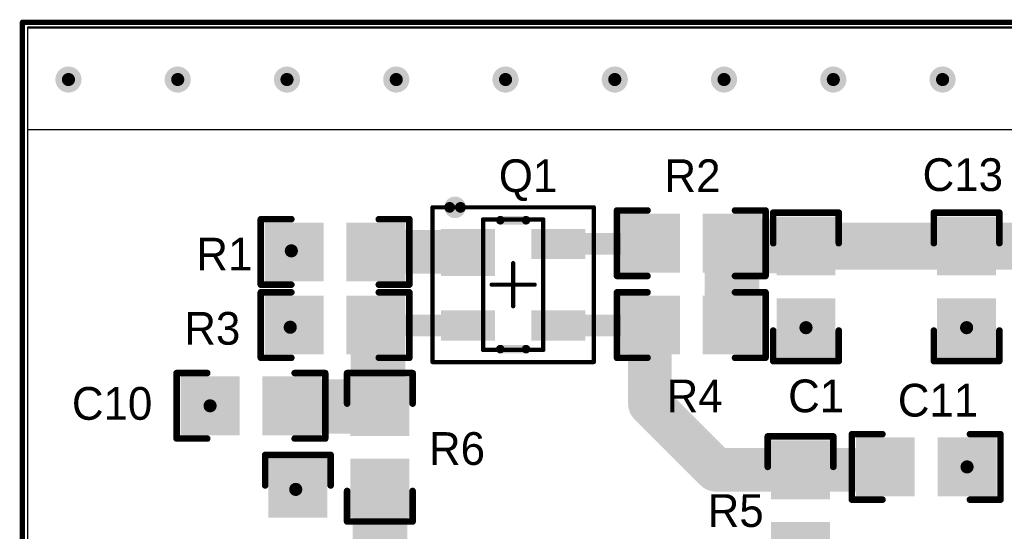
# Model space of a CAD drawing. Extents: x 1.01 to 3.14, y 1 to 2.11.
# Tile 2 of 6: x 1.01 to 1.91, y 1.64 to 2.11. Entities that reach past the tile are written whole.
import ezdxf

# ---------------------------------------------------------------- set-up
doc = ezdxf.new("R2010")
doc.units = 0
doc.header["$MEASUREMENT"] = 0
doc.layers.get('0').update_dxf_attribs({"linetype": 'CONTINUOUS'})
for name, color, linetype in [('BOTTOMLAYER', 5, 'CONTINUOUS'), ('BOTTOMSOLDER', 6, 'CONTINUOUS'), ('MECHANICAL1', 6, 'CONTINUOUS'), ('MECHANICAL13', 56, 'CONTINUOUS'), ('MECHANICAL15', 56, 'CONTINUOUS'), ('MULTILAYER', 9, 'CONTINUOUS'), ('TOPLAYER', 1, 'CONTINUOUS'), ('TOPOVERLAY', 2, 'CONTINUOUS'), ('TOPPASTE', 8, 'CONTINUOUS'), ('TOPSOLDER', 216, 'CONTINUOUS'), ('VIAHOLELAYER', 16, 'CONTINUOUS')]:
    doc.layers.add(name, color=color, linetype=linetype)

# ---------------------------------------------------------------- blocks, each defined once
blk = doc.blocks.new('0805_LRC_11')
at = {"layer": 'TOPLAYER'}
for points in [[(-0.0124, -0.025), (-0.0124, 0.025), (-0.0624, -0.025), (-0.0624, 0.025)], [(0.0624, -0.025), (0.0624, 0.025), (0.0124, -0.025), (0.0124, 0.025)]]:
    blk.add_solid(points, dxfattribs=at)
at = {"layer": 'TOPOVERLAY', "const_width": 0.006}
for points in [[(-0.068, 0.03), (-0.04, 0.03)], [(-0.068, 0.03), (-0.068, -0.03)], [(0.04, 0.03), (0.068, 0.03)], [(0.068, 0.03), (0.068, -0.03)], [(-0.068, -0.03), (-0.04, -0.03)], [(0.04, -0.03), (0.068, -0.03)]]:
    blk.add_lwpolyline(points, dxfattribs=at)
at = {"layer": 'TOPOVERLAY', "const_width": 0.003}
for points in [[(-0.0695, 0.03, 1), (-0.0665, 0.03, 1)], [(-0.0695, 0.03, 1), (-0.0665, 0.03, 1)], [(-0.0415, 0.03, 1), (-0.0385, 0.03, 1)], [(0.0385, 0.03, 1), (0.0415, 0.03, 1)], [(0.0665, 0.03, 1), (0.0695, 0.03, 1)], [(0.0665, 0.03, 1), (0.0695, 0.03, 1)], [(-0.0695, -0.03, 1), (-0.0665, -0.03, 1)], [(-0.0695, -0.03, 1), (-0.0665, -0.03, 1)], [(-0.0415, -0.03, 1), (-0.0385, -0.03, 1)], [(0.0385, -0.03, 1), (0.0415, -0.03, 1)], [(0.0665, -0.03, 1), (0.0695, -0.03, 1)], [(0.0665, -0.03, 1), (0.0695, -0.03, 1)]]:
    blk.add_lwpolyline(points, format="xyb", close=True, dxfattribs=at)
at = {"layer": 'TOPPASTE'}
for points in [[(-0.0124, -0.025), (-0.0124, 0.025), (-0.0624, -0.025), (-0.0624, 0.025)], [(0.0624, -0.025), (0.0624, 0.025), (0.0124, -0.025), (0.0124, 0.025)]]:
    blk.add_solid(points, dxfattribs=at)
at = {"layer": 'TOPSOLDER'}
for points in [[(-0.01043, -0.02697), (-0.01043, 0.02697), (-0.06437, -0.02697), (-0.06437, 0.02697)], [(0.06437, -0.02697), (0.06437, 0.02697), (0.01043, -0.02697), (0.01043, 0.02697)]]:
    blk.add_solid(points, dxfattribs=at)
blk = doc.blocks.new('0805_LRC_12')
at = {"layer": 'TOPLAYER'}
for points in [[(-0.0124, -0.025), (-0.0124, 0.025), (-0.0624, -0.025), (-0.0624, 0.025)], [(0.0624, -0.025), (0.0624, 0.025), (0.0124, -0.025), (0.0124, 0.025)]]:
    blk.add_solid(points, dxfattribs=at)
at = {"layer": 'TOPOVERLAY', "const_width": 0.006}
for points in [[(-0.068, 0.03), (-0.04, 0.03)], [(-0.068, 0.03), (-0.068, -0.03)], [(0.04, 0.03), (0.068, 0.03)], [(0.068, 0.03), (0.068, -0.03)], [(-0.068, -0.03), (-0.04, -0.03)], [(0.04, -0.03), (0.068, -0.03)]]:
    blk.add_lwpolyline(points, dxfattribs=at)
at = {"layer": 'TOPOVERLAY', "const_width": 0.003}
for points in [[(-0.0695, 0.03, 1), (-0.0665, 0.03, 1)], [(-0.0695, 0.03, 1), (-0.0665, 0.03, 1)], [(-0.0415, 0.03, 1), (-0.0385, 0.03, 1)], [(0.0385, 0.03, 1), (0.0415, 0.03, 1)], [(0.0665, 0.03, 1), (0.0695, 0.03, 1)], [(0.0665, 0.03, 1), (0.0695, 0.03, 1)], [(-0.0695, -0.03, 1), (-0.0665, -0.03, 1)], [(-0.0695, -0.03, 1), (-0.0665, -0.03, 1)], [(-0.0415, -0.03, 1), (-0.0385, -0.03, 1)], [(0.0385, -0.03, 1), (0.0415, -0.03, 1)], [(0.0665, -0.03, 1), (0.0695, -0.03, 1)], [(0.0665, -0.03, 1), (0.0695, -0.03, 1)]]:
    blk.add_lwpolyline(points, format="xyb", close=True, dxfattribs=at)
at = {"layer": 'TOPPASTE'}
for points in [[(-0.0124, -0.025), (-0.0124, 0.025), (-0.0624, -0.025), (-0.0624, 0.025)], [(0.0624, -0.025), (0.0624, 0.025), (0.0124, -0.025), (0.0124, 0.025)]]:
    blk.add_solid(points, dxfattribs=at)
at = {"layer": 'TOPSOLDER'}
for points in [[(-0.01043, -0.02697), (-0.01043, 0.02697), (-0.06437, -0.02697), (-0.06437, 0.02697)], [(0.06437, -0.02697), (0.06437, 0.02697), (0.01043, -0.02697), (0.01043, 0.02697)]]:
    blk.add_solid(points, dxfattribs=at)
blk = doc.blocks.new('0805_LRC_13')
at = {"layer": 'TOPLAYER'}
for points in [[(-0.0124, -0.025), (-0.0124, 0.025), (-0.0624, -0.025), (-0.0624, 0.025)], [(0.0624, -0.025), (0.0624, 0.025), (0.0124, -0.025), (0.0124, 0.025)]]:
    blk.add_solid(points, dxfattribs=at)
at = {"layer": 'TOPOVERLAY', "const_width": 0.006}
for points in [[(-0.068, 0.03), (-0.04, 0.03)], [(-0.068, -0.03), (-0.068, 0.03)], [(0.04, 0.03), (0.068, 0.03)], [(0.068, -0.03), (0.068, 0.03)], [(-0.068, -0.03), (-0.04, -0.03)], [(0.04, -0.03), (0.068, -0.03)]]:
    blk.add_lwpolyline(points, dxfattribs=at)
at = {"layer": 'TOPOVERLAY', "const_width": 0.003}
for points in [[(-0.0695, 0.03, 1), (-0.0665, 0.03, 1)], [(-0.0695, 0.03, 1), (-0.0665, 0.03, 1)], [(-0.0415, 0.03, 1), (-0.0385, 0.03, 1)], [(0.0385, 0.03, 1), (0.0415, 0.03, 1)], [(0.0665, 0.03, 1), (0.0695, 0.03, 1)], [(0.0665, 0.03, 1), (0.0695, 0.03, 1)], [(-0.0695, -0.03, 1), (-0.0665, -0.03, 1)], [(-0.0695, -0.03, 1), (-0.0665, -0.03, 1)], [(-0.0415, -0.03, 1), (-0.0385, -0.03, 1)], [(0.0385, -0.03, 1), (0.0415, -0.03, 1)], [(0.0665, -0.03, 1), (0.0695, -0.03, 1)], [(0.0665, -0.03, 1), (0.0695, -0.03, 1)]]:
    blk.add_lwpolyline(points, format="xyb", close=True, dxfattribs=at)
at = {"layer": 'TOPPASTE'}
for points in [[(-0.0124, -0.025), (-0.0124, 0.025), (-0.0624, -0.025), (-0.0624, 0.025)], [(0.0624, -0.025), (0.0624, 0.025), (0.0124, -0.025), (0.0124, 0.025)]]:
    blk.add_solid(points, dxfattribs=at)
at = {"layer": 'TOPSOLDER'}
for points in [[(-0.01043, -0.02697), (-0.01043, 0.02697), (-0.06437, -0.02697), (-0.06437, 0.02697)], [(0.06437, -0.02697), (0.06437, 0.02697), (0.01043, -0.02697), (0.01043, 0.02697)]]:
    blk.add_solid(points, dxfattribs=at)
blk = doc.blocks.new('0805_LRC_14')
at = {"layer": 'TOPLAYER'}
for points in [[(-0.0124, -0.025), (-0.0124, 0.025), (-0.0624, -0.025), (-0.0624, 0.025)], [(0.0624, -0.025), (0.0624, 0.025), (0.0124, -0.025), (0.0124, 0.025)]]:
    blk.add_solid(points, dxfattribs=at)
at = {"layer": 'TOPOVERLAY', "const_width": 0.006}
for points in [[(-0.068, 0.03), (-0.04, 0.03)], [(-0.068, -0.03), (-0.068, 0.03)], [(0.04, 0.03), (0.068, 0.03)], [(0.068, -0.03), (0.068, 0.03)], [(-0.068, -0.03), (-0.04, -0.03)], [(0.04, -0.03), (0.068, -0.03)]]:
    blk.add_lwpolyline(points, dxfattribs=at)
at = {"layer": 'TOPOVERLAY', "const_width": 0.003}
for points in [[(-0.0695, 0.03, 1), (-0.0665, 0.03, 1)], [(-0.0695, 0.03, 1), (-0.0665, 0.03, 1)], [(-0.0415, 0.03, 1), (-0.0385, 0.03, 1)], [(0.0385, 0.03, 1), (0.0415, 0.03, 1)], [(0.0665, 0.03, 1), (0.0695, 0.03, 1)], [(0.0665, 0.03, 1), (0.0695, 0.03, 1)], [(-0.0695, -0.03, 1), (-0.0665, -0.03, 1)], [(-0.0695, -0.03, 1), (-0.0665, -0.03, 1)], [(-0.0415, -0.03, 1), (-0.0385, -0.03, 1)], [(0.0385, -0.03, 1), (0.0415, -0.03, 1)], [(0.0665, -0.03, 1), (0.0695, -0.03, 1)], [(0.0665, -0.03, 1), (0.0695, -0.03, 1)]]:
    blk.add_lwpolyline(points, format="xyb", close=True, dxfattribs=at)
at = {"layer": 'TOPPASTE'}
for points in [[(-0.0124, -0.025), (-0.0124, 0.025), (-0.0624, -0.025), (-0.0624, 0.025)], [(0.0624, -0.025), (0.0624, 0.025), (0.0124, -0.025), (0.0124, 0.025)]]:
    blk.add_solid(points, dxfattribs=at)
at = {"layer": 'TOPSOLDER'}
for points in [[(-0.01043, -0.02697), (-0.01043, 0.02697), (-0.06437, -0.02697), (-0.06437, 0.02697)], [(0.06437, -0.02697), (0.06437, 0.02697), (0.01043, -0.02697), (0.01043, 0.02697)]]:
    blk.add_solid(points, dxfattribs=at)
blk = doc.blocks.new('0805_LRC_15')
at = {"layer": 'TOPLAYER'}
for points in [[(-0.0124, -0.025), (-0.0124, 0.025), (-0.0624, -0.025), (-0.0624, 0.025)], [(0.0624, -0.025), (0.0624, 0.025), (0.0124, -0.025), (0.0124, 0.025)]]:
    blk.add_solid(points, dxfattribs=at)
at = {"layer": 'TOPOVERLAY', "const_width": 0.006}
for points in [[(-0.068, 0.03), (-0.04, 0.03)], [(-0.068, -0.03), (-0.068, 0.03)], [(0.04, 0.03), (0.068, 0.03)], [(0.068, -0.03), (0.068, 0.03)], [(-0.068, -0.03), (-0.04, -0.03)], [(0.04, -0.03), (0.068, -0.03)]]:
    blk.add_lwpolyline(points, dxfattribs=at)
at = {"layer": 'TOPOVERLAY', "const_width": 0.003}
for points in [[(-0.0695, 0.03, 1), (-0.0665, 0.03, 1)], [(-0.0695, 0.03, 1), (-0.0665, 0.03, 1)], [(-0.0415, 0.03, 1), (-0.0385, 0.03, 1)], [(0.0385, 0.03, 1), (0.0415, 0.03, 1)], [(0.0665, 0.03, 1), (0.0695, 0.03, 1)], [(0.0665, 0.03, 1), (0.0695, 0.03, 1)], [(-0.0695, -0.03, 1), (-0.0665, -0.03, 1)], [(-0.0695, -0.03, 1), (-0.0665, -0.03, 1)], [(-0.0415, -0.03, 1), (-0.0385, -0.03, 1)], [(0.0385, -0.03, 1), (0.0415, -0.03, 1)], [(0.0665, -0.03, 1), (0.0695, -0.03, 1)], [(0.0665, -0.03, 1), (0.0695, -0.03, 1)]]:
    blk.add_lwpolyline(points, format="xyb", close=True, dxfattribs=at)
at = {"layer": 'TOPPASTE'}
for points in [[(-0.0124, -0.025), (-0.0124, 0.025), (-0.0624, -0.025), (-0.0624, 0.025)], [(0.0624, -0.025), (0.0624, 0.025), (0.0124, -0.025), (0.0124, 0.025)]]:
    blk.add_solid(points, dxfattribs=at)
at = {"layer": 'TOPSOLDER'}
for points in [[(-0.01043, -0.02697), (-0.01043, 0.02697), (-0.06437, -0.02697), (-0.06437, 0.02697)], [(0.06437, -0.02697), (0.06437, 0.02697), (0.01043, -0.02697), (0.01043, 0.02697)]]:
    blk.add_solid(points, dxfattribs=at)
blk = doc.blocks.new('0805_LRC_16')
at = {"layer": 'TOPLAYER'}
for points in [[(-0.0124, -0.025), (-0.0124, 0.025), (-0.0624, -0.025), (-0.0624, 0.025)], [(0.0624, -0.025), (0.0624, 0.025), (0.0124, -0.025), (0.0124, 0.025)]]:
    blk.add_solid(points, dxfattribs=at)
at = {"layer": 'TOPOVERLAY', "const_width": 0.006}
for points in [[(-0.068, 0.03), (-0.04, 0.03)], [(-0.068, -0.03), (-0.068, 0.03)], [(0.04, 0.03), (0.068, 0.03)], [(0.068, -0.03), (0.068, 0.03)], [(-0.068, -0.03), (-0.04, -0.03)], [(0.04, -0.03), (0.068, -0.03)]]:
    blk.add_lwpolyline(points, dxfattribs=at)
at = {"layer": 'TOPOVERLAY', "const_width": 0.003}
for points in [[(-0.0695, 0.03, 1), (-0.0665, 0.03, 1)], [(-0.0695, 0.03, 1), (-0.0665, 0.03, 1)], [(-0.0415, 0.03, 1), (-0.0385, 0.03, 1)], [(0.0385, 0.03, 1), (0.0415, 0.03, 1)], [(0.0665, 0.03, 1), (0.0695, 0.03, 1)], [(0.0665, 0.03, 1), (0.0695, 0.03, 1)], [(-0.0695, -0.03, 1), (-0.0665, -0.03, 1)], [(-0.0695, -0.03, 1), (-0.0665, -0.03, 1)], [(-0.0415, -0.03, 1), (-0.0385, -0.03, 1)], [(0.0385, -0.03, 1), (0.0415, -0.03, 1)], [(0.0665, -0.03, 1), (0.0695, -0.03, 1)], [(0.0665, -0.03, 1), (0.0695, -0.03, 1)]]:
    blk.add_lwpolyline(points, format="xyb", close=True, dxfattribs=at)
at = {"layer": 'TOPPASTE'}
for points in [[(-0.0124, -0.025), (-0.0124, 0.025), (-0.0624, -0.025), (-0.0624, 0.025)], [(0.0624, -0.025), (0.0624, 0.025), (0.0124, -0.025), (0.0124, 0.025)]]:
    blk.add_solid(points, dxfattribs=at)
at = {"layer": 'TOPSOLDER'}
for points in [[(-0.01043, -0.02697), (-0.01043, 0.02697), (-0.06437, -0.02697), (-0.06437, 0.02697)], [(0.06437, -0.02697), (0.06437, 0.02697), (0.01043, -0.02697), (0.01043, 0.02697)]]:
    blk.add_solid(points, dxfattribs=at)
blk = doc.blocks.new('SOT143B_N_18')
at = {"layer": 'MECHANICAL13', "const_width": 0.00394}
for points in [[(-0.02756, 0.05984), (0.02756, 0.05984)], [(-0.02756, -0.05984), (-0.02756, 0.05984)], [(0.02756, -0.05984), (0.02756, 0.05984)], [(-0.02756, -0.05984), (0.02756, -0.05984)]]:
    blk.add_lwpolyline(points, dxfattribs=at)
at = {"layer": 'MECHANICAL13', "const_width": 0.00197}
for points in [[(-0.02854, 0.05984, 1), (-0.02657, 0.05984, 1)], [(-0.02854, 0.05984, 1), (-0.02657, 0.05984, 1)], [(0.02657, 0.05984, 1), (0.02854, 0.05984, 1)], [(0.02657, 0.05984, 1), (0.02854, 0.05984, 1)], [(-0.02854, -0.05984, 1), (-0.02657, -0.05984, 1)], [(-0.02854, -0.05984, 1), (-0.02657, -0.05984, 1)], [(0.02657, -0.05984, 1), (0.02854, -0.05984, 1)], [(0.02657, -0.05984, 1), (0.02854, -0.05984, 1)]]:
    blk.add_lwpolyline(points, format="xyb", close=True, dxfattribs=at)
at = {"layer": 'MECHANICAL15', "const_width": 0.00394}
for points in [[(-0.07382, 0.07087), (0.07382, 0.07087)], [(-0.07382, -0.07087), (-0.07382, 0.07087)], [(0.07382, -0.07087), (0.07382, 0.07087)], [(0, -0.01969), (0, 0.01969)], [(-0.01969, 0), (0.01969, 0)], [(-0.07382, -0.07087), (0.07382, -0.07087)]]:
    blk.add_lwpolyline(points, dxfattribs=at)
at = {"layer": 'MECHANICAL15', "const_width": 0.00197}
for points in [[(-0.0748, 0.07087, 1), (-0.07283, 0.07087, 1)], [(-0.0748, 0.07087, 1), (-0.07283, 0.07087, 1)], [(0.07283, 0.07087, 1), (0.0748, 0.07087, 1)], [(0.07283, 0.07087, 1), (0.0748, 0.07087, 1)], [(-0.00098, 0.01969, 1), (0.00098, 0.01969, 1)], [(-0.02067, 0, 1), (-0.0187, 0, 1)], [(0.0187, 0, 1), (0.02067, 0, 1)], [(-0.00098, -0.01969, 1), (0.00098, -0.01969, 1)], [(-0.0748, -0.07087, 1), (-0.07283, -0.07087, 1)], [(-0.0748, -0.07087, 1), (-0.07283, -0.07087, 1)], [(0.07283, -0.07087, 1), (0.0748, -0.07087, 1)], [(0.07283, -0.07087, 1), (0.0748, -0.07087, 1)]]:
    blk.add_lwpolyline(points, format="xyb", close=True, dxfattribs=at)
at = {"layer": 'TOPLAYER'}
for points in [[(-0.0187, 0.00984), (-0.0187, 0.04921), (-0.06398, 0.00984), (-0.06398, 0.04921)], [(0.06398, 0.02559), (0.06398, 0.04921), (0.0187, 0.02559), (0.0187, 0.04921)], [(-0.0187, -0.04921), (-0.0187, -0.02559), (-0.06398, -0.04921), (-0.06398, -0.02559)], [(0.06398, -0.04921), (0.06398, -0.02559), (0.0187, -0.04921), (0.0187, -0.02559)]]:
    blk.add_solid(points, dxfattribs=at)
at = {"layer": 'TOPOVERLAY'}
for points, const_width in [([(-0.04823, 0.07087, 1), (-0.05807, 0.07087, 1)], 0.00984), ([(-0.06053, 0.07087, 1), (-0.05561, 0.07087, 1)], 0.00492), ([(-0.05069, 0.07087, 1), (-0.04577, 0.07087, 1)], 0.00492), ([(-0.01378, 0.05906, 1), (-0.00984, 0.05906, 1)], 0.00394), ([(0.00984, 0.05906, 1), (0.01378, 0.05906, 1)], 0.00394), ([(-0.01378, -0.05906, 1), (-0.00984, -0.05906, 1)], 0.00394), ([(0.00984, -0.05906, 1), (0.01378, -0.05906, 1)], 0.00394)]:
    blk.add_lwpolyline(points, format="xyb", close=True, dxfattribs=dict(at, const_width=const_width))
at = {"layer": 'TOPOVERLAY', "const_width": 0.00787}
for points in [[(-0.01181, 0.05906), (0.01181, 0.05906)], [(-0.01181, -0.05906), (0.01181, -0.05906)]]:
    blk.add_lwpolyline(points, dxfattribs=at)
at = {"layer": 'TOPPASTE'}
for points in [[(-0.0187, 0.00984), (-0.0187, 0.04921), (-0.06398, 0.00984), (-0.06398, 0.04921)], [(0.06398, 0.02559), (0.06398, 0.04921), (0.0187, 0.02559), (0.0187, 0.04921)], [(-0.0187, -0.04921), (-0.0187, -0.02559), (-0.06398, -0.04921), (-0.06398, -0.02559)], [(0.06398, -0.04921), (0.06398, -0.02559), (0.0187, -0.04921), (0.0187, -0.02559)]]:
    blk.add_solid(points, dxfattribs=at)
at = {"layer": 'TOPSOLDER'}
for points in [[(-0.01673, 0.00787), (-0.01673, 0.05118), (-0.06594, 0.00787), (-0.06594, 0.05118)], [(0.06594, 0.02362), (0.06594, 0.05118), (0.01673, 0.02362), (0.01673, 0.05118)], [(-0.01673, -0.05118), (-0.01673, -0.02362), (-0.06594, -0.05118), (-0.06594, -0.02362)], [(0.06594, -0.05118), (0.06594, -0.02362), (0.01673, -0.05118), (0.01673, -0.02362)]]:
    blk.add_solid(points, dxfattribs=at)
blk = doc.blocks.new('0805_LRC_35')
at = {"layer": 'TOPLAYER'}
for points in [[(-0.0124, -0.025), (-0.0124, 0.025), (-0.0624, -0.025), (-0.0624, 0.025)], [(0.0624, -0.025), (0.0624, 0.025), (0.0124, -0.025), (0.0124, 0.025)]]:
    blk.add_solid(points, dxfattribs=at)
at = {"layer": 'TOPOVERLAY', "const_width": 0.006}
for points in [[(-0.068, 0.03), (-0.04, 0.03)], [(-0.068, 0.03), (-0.068, -0.03)], [(0.04, 0.03), (0.068, 0.03)], [(0.068, 0.03), (0.068, -0.03)], [(-0.068, -0.03), (-0.04, -0.03)], [(0.04, -0.03), (0.068, -0.03)]]:
    blk.add_lwpolyline(points, dxfattribs=at)
at = {"layer": 'TOPOVERLAY', "const_width": 0.003}
for points in [[(-0.0695, 0.03, 1), (-0.0665, 0.03, 1)], [(-0.0695, 0.03, 1), (-0.0665, 0.03, 1)], [(-0.0415, 0.03, 1), (-0.0385, 0.03, 1)], [(0.0385, 0.03, 1), (0.0415, 0.03, 1)], [(0.0665, 0.03, 1), (0.0695, 0.03, 1)], [(0.0665, 0.03, 1), (0.0695, 0.03, 1)], [(-0.0695, -0.03, 1), (-0.0665, -0.03, 1)], [(-0.0695, -0.03, 1), (-0.0665, -0.03, 1)], [(-0.0415, -0.03, 1), (-0.0385, -0.03, 1)], [(0.0385, -0.03, 1), (0.0415, -0.03, 1)], [(0.0665, -0.03, 1), (0.0695, -0.03, 1)], [(0.0665, -0.03, 1), (0.0695, -0.03, 1)]]:
    blk.add_lwpolyline(points, format="xyb", close=True, dxfattribs=at)
at = {"layer": 'TOPPASTE'}
for points in [[(-0.0124, -0.025), (-0.0124, 0.025), (-0.0624, -0.025), (-0.0624, 0.025)], [(0.0624, -0.025), (0.0624, 0.025), (0.0124, -0.025), (0.0124, 0.025)]]:
    blk.add_solid(points, dxfattribs=at)
at = {"layer": 'TOPSOLDER'}
for points in [[(-0.01043, -0.02697), (-0.01043, 0.02697), (-0.06437, -0.02697), (-0.06437, 0.02697)], [(0.06437, -0.02697), (0.06437, 0.02697), (0.01043, -0.02697), (0.01043, 0.02697)]]:
    blk.add_solid(points, dxfattribs=at)
blk = doc.blocks.new('0805_LRC_36')
at = {"layer": 'TOPLAYER'}
for points in [[(-0.0124, -0.025), (-0.0124, 0.025), (-0.0624, -0.025), (-0.0624, 0.025)], [(0.0624, -0.025), (0.0624, 0.025), (0.0124, -0.025), (0.0124, 0.025)]]:
    blk.add_solid(points, dxfattribs=at)
at = {"layer": 'TOPOVERLAY', "const_width": 0.006}
for points in [[(-0.04, 0.03), (-0.068, 0.03)], [(-0.068, 0.03), (-0.068, -0.03)], [(0.068, 0.03), (0.04, 0.03)], [(0.068, 0.03), (0.068, -0.03)], [(-0.04, -0.03), (-0.068, -0.03)], [(0.068, -0.03), (0.04, -0.03)]]:
    blk.add_lwpolyline(points, dxfattribs=at)
at = {"layer": 'TOPOVERLAY', "const_width": 0.003}
for points in [[(-0.0695, 0.03, 1), (-0.0665, 0.03, 1)], [(-0.0695, 0.03, 1), (-0.0665, 0.03, 1)], [(-0.0415, 0.03, 1), (-0.0385, 0.03, 1)], [(0.0385, 0.03, 1), (0.0415, 0.03, 1)], [(0.0665, 0.03, 1), (0.0695, 0.03, 1)], [(0.0665, 0.03, 1), (0.0695, 0.03, 1)], [(-0.0695, -0.03, 1), (-0.0665, -0.03, 1)], [(-0.0695, -0.03, 1), (-0.0665, -0.03, 1)], [(-0.0415, -0.03, 1), (-0.0385, -0.03, 1)], [(0.0385, -0.03, 1), (0.0415, -0.03, 1)], [(0.0665, -0.03, 1), (0.0695, -0.03, 1)], [(0.0665, -0.03, 1), (0.0695, -0.03, 1)]]:
    blk.add_lwpolyline(points, format="xyb", close=True, dxfattribs=at)
at = {"layer": 'TOPPASTE'}
for points in [[(-0.0124, -0.025), (-0.0124, 0.025), (-0.0624, -0.025), (-0.0624, 0.025)], [(0.0624, -0.025), (0.0624, 0.025), (0.0124, -0.025), (0.0124, 0.025)]]:
    blk.add_solid(points, dxfattribs=at)
at = {"layer": 'TOPSOLDER'}
for points in [[(-0.01043, -0.02697), (-0.01043, 0.02697), (-0.06437, -0.02697), (-0.06437, 0.02697)], [(0.06437, -0.02697), (0.06437, 0.02697), (0.01043, -0.02697), (0.01043, 0.02697)]]:
    blk.add_solid(points, dxfattribs=at)
blk = doc.blocks.new('0805_LRC_37')
at = {"layer": 'TOPLAYER'}
for points in [[(-0.0124, -0.025), (-0.0124, 0.025), (-0.0624, -0.025), (-0.0624, 0.025)], [(0.0624, -0.025), (0.0624, 0.025), (0.0124, -0.025), (0.0124, 0.025)]]:
    blk.add_solid(points, dxfattribs=at)
at = {"layer": 'TOPOVERLAY', "const_width": 0.006}
for points in [[(-0.068, 0.03), (-0.04, 0.03)], [(-0.068, -0.03), (-0.068, 0.03)], [(0.04, 0.03), (0.068, 0.03)], [(0.068, -0.03), (0.068, 0.03)], [(-0.068, -0.03), (-0.04, -0.03)], [(0.04, -0.03), (0.068, -0.03)]]:
    blk.add_lwpolyline(points, dxfattribs=at)
at = {"layer": 'TOPOVERLAY', "const_width": 0.003}
for points in [[(-0.0695, 0.03, 1), (-0.0665, 0.03, 1)], [(-0.0695, 0.03, 1), (-0.0665, 0.03, 1)], [(-0.0415, 0.03, 1), (-0.0385, 0.03, 1)], [(0.0385, 0.03, 1), (0.0415, 0.03, 1)], [(0.0665, 0.03, 1), (0.0695, 0.03, 1)], [(0.0665, 0.03, 1), (0.0695, 0.03, 1)], [(-0.0695, -0.03, 1), (-0.0665, -0.03, 1)], [(-0.0695, -0.03, 1), (-0.0665, -0.03, 1)], [(-0.0415, -0.03, 1), (-0.0385, -0.03, 1)], [(0.0385, -0.03, 1), (0.0415, -0.03, 1)], [(0.0665, -0.03, 1), (0.0695, -0.03, 1)], [(0.0665, -0.03, 1), (0.0695, -0.03, 1)]]:
    blk.add_lwpolyline(points, format="xyb", close=True, dxfattribs=at)
at = {"layer": 'TOPPASTE'}
for points in [[(-0.0124, -0.025), (-0.0124, 0.025), (-0.0624, -0.025), (-0.0624, 0.025)], [(0.0624, -0.025), (0.0624, 0.025), (0.0124, -0.025), (0.0124, 0.025)]]:
    blk.add_solid(points, dxfattribs=at)
at = {"layer": 'TOPSOLDER'}
for points in [[(-0.01043, -0.02697), (-0.01043, 0.02697), (-0.06437, -0.02697), (-0.06437, 0.02697)], [(0.06437, -0.02697), (0.06437, 0.02697), (0.01043, -0.02697), (0.01043, 0.02697)]]:
    blk.add_solid(points, dxfattribs=at)
blk = doc.blocks.new('0805_LRC_41')
at = {"layer": 'TOPLAYER'}
for points in [[(-0.0124, -0.025), (-0.0124, 0.025), (-0.0624, -0.025), (-0.0624, 0.025)], [(0.0624, -0.025), (0.0624, 0.025), (0.0124, -0.025), (0.0124, 0.025)]]:
    blk.add_solid(points, dxfattribs=at)
at = {"layer": 'TOPOVERLAY', "const_width": 0.006}
for points in [[(-0.04, 0.03), (-0.068, 0.03)], [(-0.068, -0.03), (-0.068, 0.03)], [(0.068, 0.03), (0.04, 0.03)], [(0.068, -0.03), (0.068, 0.03)], [(-0.04, -0.03), (-0.068, -0.03)], [(0.068, -0.03), (0.04, -0.03)]]:
    blk.add_lwpolyline(points, dxfattribs=at)
at = {"layer": 'TOPOVERLAY', "const_width": 0.003}
for points in [[(-0.0695, 0.03, 1), (-0.0665, 0.03, 1)], [(-0.0695, 0.03, 1), (-0.0665, 0.03, 1)], [(-0.0415, 0.03, 1), (-0.0385, 0.03, 1)], [(0.0385, 0.03, 1), (0.0415, 0.03, 1)], [(0.0665, 0.03, 1), (0.0695, 0.03, 1)], [(0.0665, 0.03, 1), (0.0695, 0.03, 1)], [(-0.0695, -0.03, 1), (-0.0665, -0.03, 1)], [(-0.0695, -0.03, 1), (-0.0665, -0.03, 1)], [(-0.0415, -0.03, 1), (-0.0385, -0.03, 1)], [(0.0385, -0.03, 1), (0.0415, -0.03, 1)], [(0.0665, -0.03, 1), (0.0695, -0.03, 1)], [(0.0665, -0.03, 1), (0.0695, -0.03, 1)]]:
    blk.add_lwpolyline(points, format="xyb", close=True, dxfattribs=at)
at = {"layer": 'TOPPASTE'}
for points in [[(-0.0124, -0.025), (-0.0124, 0.025), (-0.0624, -0.025), (-0.0624, 0.025)], [(0.0624, -0.025), (0.0624, 0.025), (0.0124, -0.025), (0.0124, 0.025)]]:
    blk.add_solid(points, dxfattribs=at)
at = {"layer": 'TOPSOLDER'}
for points in [[(-0.01043, -0.02697), (-0.01043, 0.02697), (-0.06437, -0.02697), (-0.06437, 0.02697)], [(0.06437, -0.02697), (0.06437, 0.02697), (0.01043, -0.02697), (0.01043, 0.02697)]]:
    blk.add_solid(points, dxfattribs=at)
blk = doc.blocks.new('0805_LRC_45')
at = {"layer": 'TOPLAYER'}
for points in [[(-0.0124, -0.025), (-0.0124, 0.025), (-0.0624, -0.025), (-0.0624, 0.025)], [(0.0624, -0.025), (0.0624, 0.025), (0.0124, -0.025), (0.0124, 0.025)]]:
    blk.add_solid(points, dxfattribs=at)
at = {"layer": 'TOPOVERLAY', "const_width": 0.006}
for points in [[(-0.068, 0.03), (-0.04, 0.03)], [(-0.068, 0.03), (-0.068, -0.03)], [(0.04, 0.03), (0.068, 0.03)], [(0.068, 0.03), (0.068, -0.03)], [(-0.068, -0.03), (-0.04, -0.03)], [(0.04, -0.03), (0.068, -0.03)]]:
    blk.add_lwpolyline(points, dxfattribs=at)
at = {"layer": 'TOPOVERLAY', "const_width": 0.003}
for points in [[(-0.0695, 0.03, 1), (-0.0665, 0.03, 1)], [(-0.0695, 0.03, 1), (-0.0665, 0.03, 1)], [(-0.0415, 0.03, 1), (-0.0385, 0.03, 1)], [(0.0385, 0.03, 1), (0.0415, 0.03, 1)], [(0.0665, 0.03, 1), (0.0695, 0.03, 1)], [(0.0665, 0.03, 1), (0.0695, 0.03, 1)], [(-0.0695, -0.03, 1), (-0.0665, -0.03, 1)], [(-0.0695, -0.03, 1), (-0.0665, -0.03, 1)], [(-0.0415, -0.03, 1), (-0.0385, -0.03, 1)], [(0.0385, -0.03, 1), (0.0415, -0.03, 1)], [(0.0665, -0.03, 1), (0.0695, -0.03, 1)], [(0.0665, -0.03, 1), (0.0695, -0.03, 1)]]:
    blk.add_lwpolyline(points, format="xyb", close=True, dxfattribs=at)
at = {"layer": 'TOPPASTE'}
for points in [[(-0.0124, -0.025), (-0.0124, 0.025), (-0.0624, -0.025), (-0.0624, 0.025)], [(0.0624, -0.025), (0.0624, 0.025), (0.0124, -0.025), (0.0124, 0.025)]]:
    blk.add_solid(points, dxfattribs=at)
at = {"layer": 'TOPSOLDER'}
for points in [[(-0.01043, -0.02697), (-0.01043, 0.02697), (-0.06437, -0.02697), (-0.06437, 0.02697)], [(0.06437, -0.02697), (0.06437, 0.02697), (0.01043, -0.02697), (0.01043, 0.02697)]]:
    blk.add_solid(points, dxfattribs=at)

msp = doc.modelspace()

# ---------------------------------------------------------------- linework, layer by layer
at = {"layer": 'BOTTOMLAYER'}
for p, q in [((1.01673, 1.00886), (1.01673, 2.10236)), ((1.01673, 2.10236), (3.13386, 2.10236))]:
    msp.add_line(p, q, dxfattribs=at)
at = {"layer": 'BOTTOMLAYER', "const_width": 0.01}
for points in [[(1.04894, 2.05394, 1), (1.05894, 2.05394, 1)], [(1.14894, 2.05394, 1), (1.15894, 2.05394, 1)], [(1.24894, 2.05394, 1), (1.25894, 2.05394, 1)], [(1.34894, 2.05394, 1), (1.35894, 2.05394, 1)], [(1.44894, 2.05394, 1), (1.45894, 2.05394, 1)], [(1.54894, 2.05394, 1), (1.55894, 2.05394, 1)], [(1.64894, 2.05394, 1), (1.65894, 2.05394, 1)], [(1.74894, 2.05394, 1), (1.75894, 2.05394, 1)], [(1.84894, 2.05394, 1), (1.85894, 2.05394, 1)], [(1.25294, 1.89694, 1), (1.26294, 1.89694, 1)], [(1.25194, 1.82694, 1), (1.26194, 1.82694, 1)], [(1.72394, 1.82654, 1), (1.73394, 1.82654, 1)], [(1.87094, 1.82654, 1), (1.88094, 1.82654, 1)], [(1.17854, 1.75494, 1), (1.18854, 1.75494, 1)], [(1.87134, 1.69894, 1), (1.88134, 1.69894, 1)], [(1.25694, 1.67834, 1), (1.26694, 1.67834, 1)]]:
    msp.add_lwpolyline(points, format="xyb", close=True, dxfattribs=at)
at = {"layer": 'BOTTOMSOLDER', "const_width": 0.01197}
for points in [[(1.04795, 2.05394, 1), (1.05992, 2.05394, 1)], [(1.14795, 2.05394, 1), (1.15992, 2.05394, 1)], [(1.24795, 2.05394, 1), (1.25992, 2.05394, 1)], [(1.34795, 2.05394, 1), (1.35992, 2.05394, 1)], [(1.44795, 2.05394, 1), (1.45992, 2.05394, 1)], [(1.54795, 2.05394, 1), (1.55992, 2.05394, 1)], [(1.64795, 2.05394, 1), (1.65992, 2.05394, 1)], [(1.74795, 2.05394, 1), (1.75992, 2.05394, 1)], [(1.84795, 2.05394, 1), (1.85992, 2.05394, 1)], [(1.25195, 1.89694, 1), (1.26392, 1.89694, 1)], [(1.25095, 1.82694, 1), (1.26292, 1.82694, 1)], [(1.72295, 1.82654, 1), (1.73492, 1.82654, 1)], [(1.86995, 1.82654, 1), (1.88192, 1.82654, 1)], [(1.17755, 1.75494, 1), (1.18952, 1.75494, 1)], [(1.87035, 1.69894, 1), (1.88232, 1.69894, 1)], [(1.25595, 1.67834, 1), (1.26792, 1.67834, 1)]]:
    msp.add_lwpolyline(points, format="xyb", close=True, dxfattribs=at)
at = {"layer": 'MECHANICAL1', "const_width": 0.005}
for points in [[(1.01181, 2.1063), (3.1378, 2.1063)], [(1.01181, 1.00394), (1.01181, 2.1063)]]:
    msp.add_lwpolyline(points, dxfattribs=at)
at = {"layer": 'MECHANICAL1', "const_width": 0.0025}
msp.add_lwpolyline([(1.01056, 2.1063, 1), (1.01306, 2.1063, 1)], format="xyb", close=True, dxfattribs=at)
msp.add_lwpolyline([(1.01056, 2.1063, 1), (1.01306, 2.1063, 1)], format="xyb", close=True, dxfattribs=at)
at = {"layer": 'MULTILAYER', "const_width": 0.01}
for points in [[(1.04894, 2.05394, 1), (1.05894, 2.05394, 1)], [(1.14894, 2.05394, 1), (1.15894, 2.05394, 1)], [(1.24894, 2.05394, 1), (1.25894, 2.05394, 1)], [(1.34894, 2.05394, 1), (1.35894, 2.05394, 1)], [(1.44894, 2.05394, 1), (1.45894, 2.05394, 1)], [(1.54894, 2.05394, 1), (1.55894, 2.05394, 1)], [(1.64894, 2.05394, 1), (1.65894, 2.05394, 1)], [(1.74894, 2.05394, 1), (1.75894, 2.05394, 1)], [(1.84894, 2.05394, 1), (1.85894, 2.05394, 1)], [(1.25294, 1.89694, 1), (1.26294, 1.89694, 1)], [(1.25194, 1.82694, 1), (1.26194, 1.82694, 1)], [(1.72394, 1.82654, 1), (1.73394, 1.82654, 1)], [(1.87094, 1.82654, 1), (1.88094, 1.82654, 1)], [(1.17854, 1.75494, 1), (1.18854, 1.75494, 1)], [(1.87134, 1.69894, 1), (1.88134, 1.69894, 1)], [(1.25694, 1.67834, 1), (1.26694, 1.67834, 1)]]:
    msp.add_lwpolyline(points, format="xyb", close=True, dxfattribs=at)
at = {"layer": 'TOPLAYER'}
for p, q in [((1.01673, 2.00787), (1.01673, 2.10138)), ((1.01673, 2.10138), (3.13287, 2.10138)), ((2.3061, 2.00787), (1.01673, 2.00787))]:
    msp.add_line(p, q, dxfattribs=at)
for points, const_width in [([(1.04894, 2.05394, 1), (1.05894, 2.05394, 1)], 0.01), ([(1.14894, 2.05394, 1), (1.15894, 2.05394, 1)], 0.01), ([(1.24894, 2.05394, 1), (1.25894, 2.05394, 1)], 0.01), ([(1.34894, 2.05394, 1), (1.35894, 2.05394, 1)], 0.01), ([(1.44894, 2.05394, 1), (1.45894, 2.05394, 1)], 0.01), ([(1.54894, 2.05394, 1), (1.55894, 2.05394, 1)], 0.01), ([(1.64894, 2.05394, 1), (1.65894, 2.05394, 1)], 0.01), ([(1.74894, 2.05394, 1), (1.75894, 2.05394, 1)], 0.01), ([(1.84894, 2.05394, 1), (1.85894, 2.05394, 1)], 0.01), ([(1.57404, 1.90394, 1), (1.59904, 1.90394, 1)], 0.025), ([(1.57344, 1.90334, 1), (1.59844, 1.90334, 1)], 0.025), ([(1.64884, 1.90134, 1), (1.67384, 1.90134, 1)], 0.025), ([(1.64884, 1.90134, 1), (1.67384, 1.90134, 1)], 0.025), ([(1.71644, 1.90134, 1), (1.74144, 1.90134, 1)], 0.025), ([(1.71819, 1.90134, 1), (1.73969, 1.90134, 1)], 0.0215), ([(1.86519, 1.90134, 1), (1.88669, 1.90134, 1)], 0.0215), ([(1.86519, 1.90134, 1), (1.88669, 1.90134, 1)], 0.0215), ([(1.32534, 1.89594, 1), (1.34534, 1.89594, 1)], 0.02), ([(1.41013, 1.89594, 1), (1.43013, 1.89594, 1)], 0.02), ([(1.49728, 1.90334, 1), (1.50728, 1.90334, 1)], 0.01), ([(1.58094, 1.90334, 1), (1.59094, 1.90334, 1)], 0.01), ([(1.25294, 1.89694, 1), (1.26294, 1.89694, 1)], 0.01), ([(1.32464, 1.82854, 1), (1.34964, 1.82854, 1)], 0.025), ([(1.57614, 1.82854, 1), (1.59614, 1.82854, 1)], 0.02), ([(1.64884, 1.82894, 1), (1.67384, 1.82894, 1)], 0.025), ([(1.33214, 1.82854, 1), (1.34214, 1.82854, 1)], 0.01), ([(1.4146, 1.82854, 1), (1.4246, 1.82854, 1)], 0.01), ([(1.49728, 1.82854, 1), (1.50728, 1.82854, 1)], 0.01), ([(1.58114, 1.82854, 1), (1.59114, 1.82854, 1)], 0.01), ([(1.25194, 1.82694, 1), (1.26194, 1.82694, 1)], 0.01), ([(1.72394, 1.82654, 1), (1.73394, 1.82654, 1)], 0.01), ([(1.87094, 1.82654, 1), (1.88094, 1.82654, 1)], 0.01), ([(1.24584, 1.75494, 1), (1.27084, 1.75494, 1)], 0.025), ([(1.24644, 1.75434, 1), (1.27144, 1.75434, 1)], 0.025), ([(1.24644, 1.75434, 1), (1.27144, 1.75434, 1)], 0.025), ([(1.32464, 1.75434, 1), (1.34964, 1.75434, 1)], 0.025), ([(1.32464, 1.75434, 1), (1.34964, 1.75434, 1)], 0.025), ([(1.57614, 1.75674, 1), (1.59614, 1.75674, 1)], 0.02), ([(1.57614, 1.75674, 1), (1.59614, 1.75674, 1)], 0.02), ([(1.17854, 1.75494, 1), (1.18854, 1.75494, 1)], 0.01), ([(1.63654, 1.69634, 1), (1.65654, 1.69634, 1)], 0.02), ([(1.63654, 1.69634, 1), (1.65654, 1.69634, 1)], 0.02), ([(1.71394, 1.69634, 1), (1.73394, 1.69634, 1)], 0.02), ([(1.71394, 1.69634, 1), (1.73394, 1.69634, 1)], 0.02), ([(1.78894, 1.69634, 1), (1.80894, 1.69634, 1)], 0.02), ([(1.78894, 1.69634, 1), (1.80894, 1.69634, 1)], 0.02), ([(1.79154, 1.69894, 1), (1.81154, 1.69894, 1)], 0.02), ([(1.32644, 1.67954, 1), (1.35144, 1.67954, 1)], 0.025), ([(1.87134, 1.69894, 1), (1.88134, 1.69894, 1)], 0.01), ([(1.25694, 1.67834, 1), (1.26694, 1.67834, 1)], 0.01), ([(1.71144, 1.62154, 1), (1.73644, 1.62154, 1)], 0.025)]:
    msp.add_lwpolyline(points, format="xyb", close=True, dxfattribs=dict(at, const_width=const_width))
for points, const_width in [([(1.58594, 1.90334), (1.58654, 1.90394)], 0.05), ([(1.66134, 1.82894), (1.66134, 1.90134)], 0.05), ([(1.66134, 1.90134), (1.72894, 1.90134)], 0.05), ([(1.72894, 1.90134), (1.87594, 1.90134)], 0.043), ([(1.87594, 1.90134), (2.00923, 1.90134)], 0.043), ([(1.33534, 1.89594), (1.42013, 1.89594)], 0.04), ([(1.50228, 1.90334), (1.58594, 1.90334)], 0.02), ([(1.33714, 1.75434), (1.33714, 1.82854)], 0.05), ([(1.58614, 1.75674), (1.58614, 1.82854)], 0.04), ([(1.33714, 1.82854), (1.4196, 1.82854)], 0.02), ([(1.50228, 1.82854), (1.58614, 1.82854)], 0.02), ([(1.25834, 1.75494), (1.25894, 1.75434)], 0.05), ([(1.25894, 1.75434), (1.33714, 1.75434)], 0.05), ([(1.58614, 1.75674), (1.64654, 1.69634)], 0.04), ([(1.64654, 1.69634), (1.72394, 1.69634)], 0.04), ([(1.72394, 1.69634), (1.79894, 1.69634)], 0.04), ([(1.79894, 1.69634), (1.80154, 1.69894)], 0.04), ([(1.33894, 1.60334), (1.33894, 1.67954)], 0.05), ([(1.72394, 1.54634), (1.72394, 1.62154)], 0.05)]:
    msp.add_lwpolyline(points, dxfattribs=dict(at, const_width=const_width))
at = {"layer": 'TOPSOLDER'}
for p, q in [((1.01673, 2.00787), (1.01673, 2.10138)), ((1.01673, 2.10138), (3.13287, 2.10138)), ((3.13287, 2.00787), (1.01673, 2.00787))]:
    msp.add_line(p, q, dxfattribs=at)
at = {"layer": 'TOPSOLDER', "const_width": 0.01197}
for points in [[(1.04795, 2.05394, 1), (1.05992, 2.05394, 1)], [(1.14795, 2.05394, 1), (1.15992, 2.05394, 1)], [(1.24795, 2.05394, 1), (1.25992, 2.05394, 1)], [(1.34795, 2.05394, 1), (1.35992, 2.05394, 1)], [(1.44795, 2.05394, 1), (1.45992, 2.05394, 1)], [(1.54795, 2.05394, 1), (1.55992, 2.05394, 1)], [(1.64795, 2.05394, 1), (1.65992, 2.05394, 1)], [(1.74795, 2.05394, 1), (1.75992, 2.05394, 1)], [(1.84795, 2.05394, 1), (1.85992, 2.05394, 1)], [(1.25195, 1.89694, 1), (1.26392, 1.89694, 1)], [(1.25095, 1.82694, 1), (1.26292, 1.82694, 1)], [(1.72295, 1.82654, 1), (1.73492, 1.82654, 1)], [(1.86995, 1.82654, 1), (1.88192, 1.82654, 1)], [(1.17755, 1.75494, 1), (1.18952, 1.75494, 1)], [(1.87035, 1.69894, 1), (1.88232, 1.69894, 1)], [(1.25595, 1.67834, 1), (1.26792, 1.67834, 1)]]:
    msp.add_lwpolyline(points, format="xyb", close=True, dxfattribs=at)
at = {"layer": 'VIAHOLELAYER', "const_width": 0.006}
for points in [[(1.05094, 2.05394, 1), (1.05694, 2.05394, 1)], [(1.15094, 2.05394, 1), (1.15694, 2.05394, 1)], [(1.25094, 2.05394, 1), (1.25694, 2.05394, 1)], [(1.35094, 2.05394, 1), (1.35694, 2.05394, 1)], [(1.45094, 2.05394, 1), (1.45694, 2.05394, 1)], [(1.55094, 2.05394, 1), (1.55694, 2.05394, 1)], [(1.65094, 2.05394, 1), (1.65694, 2.05394, 1)], [(1.75094, 2.05394, 1), (1.75694, 2.05394, 1)], [(1.85094, 2.05394, 1), (1.85694, 2.05394, 1)], [(1.25494, 1.89694, 1), (1.26094, 1.89694, 1)], [(1.25394, 1.82694, 1), (1.25994, 1.82694, 1)], [(1.72594, 1.82654, 1), (1.73194, 1.82654, 1)], [(1.87294, 1.82654, 1), (1.87894, 1.82654, 1)], [(1.18054, 1.75494, 1), (1.18654, 1.75494, 1)], [(1.87334, 1.69894, 1), (1.87934, 1.69894, 1)], [(1.25894, 1.67834, 1), (1.26494, 1.67834, 1)]]:
    msp.add_lwpolyline(points, format="xyb", close=True, dxfattribs=at)

# ---------------------------------------------------------------- block references
for name, p in [('SOT143B_N_18', (1.46094, 1.86594)), ('0805_LRC_16', (1.29794, 1.89594)), ('0805_LRC_15', (1.62394, 1.90394)), ('0805_LRC_14', (1.29794, 1.82894)), ('0805_LRC_13', (1.62394, 1.82894))]:
    msp.add_blockref(name, p)
for name, p, rotation in [('0805_LRC_45', (1.72894, 1.86394), 90), ('0805_LRC_35', (1.87594, 1.86394), 90), ('0805_LRC_37', (1.22094, 1.75494), 360), ('0805_LRC_11', (1.33894, 1.71694), 90), ('0805_LRC_36', (1.83894, 1.69894), 180), ('0805_LRC_12', (1.72394, 1.65894), 90), ('0805_LRC_41', (1.26394, 1.64194), 270)]:
    msp.add_blockref(name, p, dxfattribs=dict(rotation=rotation))

# ---------------------------------------------------------------- texts
at = {"layer": 'TOPOVERLAY'}
for s, p in [('Q1', (1.44783, 1.95079)), ('R2', (1.59941, 1.95079)), ('C13', (1.83563, 1.95177)), ('R1', (1.17094, 1.87894)), ('R3', (1.15994, 1.81094)), ('R4', (1.60138, 1.74902)), ('C1', (1.7126, 1.74902)), ('C11', (1.81299, 1.74508)), ('C10', (1.05709, 1.74213)), ('R6', (1.38386, 1.70079)), ('R5', (1.63894, 1.64394))]:
    msp.add_text(s, height=0.03, dxfattribs=at).set_placement(p)

doc.saveas('drawing.dxf')
